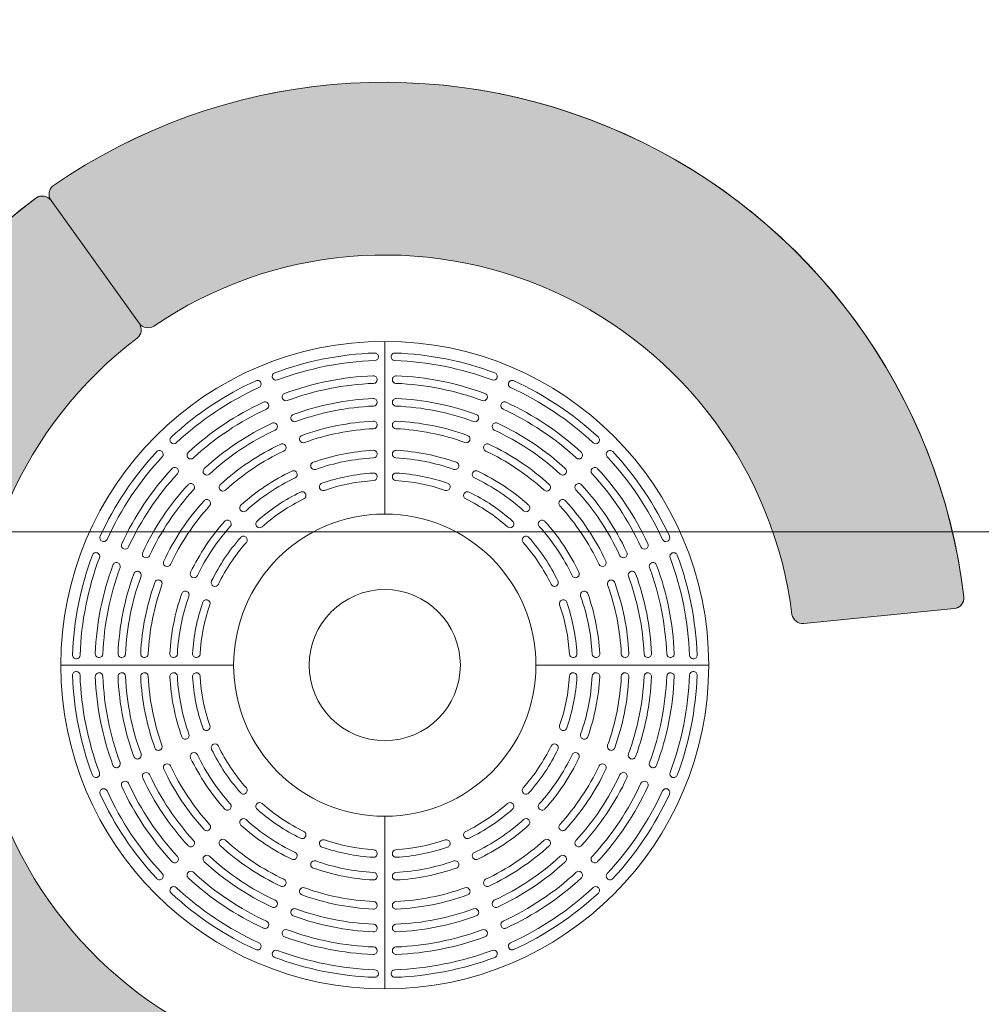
# Model space of a CAD drawing. Header units: millimetres. Extents: x 747415 to 1601423, y -236173 to 551995.
# Tile 186 of 256: x 1083441 to 1085661, y 29366 to 31641. Entities that reach past the tile are written whole.
import ezdxf
from ezdxf.lldxf.tags import DXFTag

# ---------------------------------------------------------------- set-up
doc = ezdxf.new("R2010")
doc.units = ezdxf.units.MM
doc.header["$LTSCALE"] = 100
doc.header["$MEASUREMENT"] = 0
for name, color, linetype, lineweight in [('T--L9042_BOMEN', 84, 'CONTINUOUS', 0), ('T--L9064_ICT', 170, 'ICT_LEIDING', 0), ('T--L9071_TERREINMEUBILAIR_Bank', 250, 'CONTINUOUS', 0)]:
    doc.layers.add(name, color=color, linetype=linetype, lineweight=lineweight)
doc.layers.add('T--L9064_Glasvezel', color=54, linetype='CONTINUOUS')
doc.styles.get("Standard").update_dxf_attribs({"font": 'arial.ttf'})
doc.styles.add('vddonk Arial', font='arial.ttf')
tags = doc.linetypes.add('ICT_LEIDING', pattern='A,12.7,-5.08,["ICT",Standard,S=2.54,R=0,X=-2.54,Y=-1.27],-7.62', length=25.4).pattern_tags.tags
tags[6] = DXFTag(74, 10)
doc.dimstyles.new('Gebr vd Donk', dxfattribs={"dimtxt": 1.5, "dimasz": 1.5, "dimexe": 0, "dimexo": 0, "dimgap": 0.3, "dimtad": 1, "dimdec": 1, "dimzin": 0, "dimdsep": 46, "dimtxsty": 'vddonk Arial', "dimcen": 0.1, "dimclrd": 6, "dimclre": 6, "dimclrt": 6, "dimadec": 0, "dimazin": 0, "dimtfac": 1, "dimtdec": 1, "dimtmove": 0, "dimatfit": 0, "dimfxl": 1, "dimtolj": 1, "dimtzin": 0, "dimlwd": 18, "dimlwe": 18, "dimarcsym": 0})

# ---------------------------------------------------------------- blocks, each defined once
blk = doc.blocks.new('Loop Arc paars')
at = {"layer": 'T--L9071_TERREINMEUBILAIR_Bank'}
h = blk.add_hatch(color=9, dxfattribs=at)
h.dxf.hatch_style = 1
edge = h.paths.add_edge_path()
edge.add_ellipse((-0.04218743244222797, 0.1717185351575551), major_axis=(-0.02499998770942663, 0), ratio=1, start_angle=185.6750628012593, end_angle=277.837288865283)
edge.add_ellipse((0.113691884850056, -1.144084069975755), major_axis=(-1.349999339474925, 0), ratio=1, start_angle=-83.22380478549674, end_angle=34.61396915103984)
edge.add_ellipse((-0.9770463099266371, -1.896363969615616), major_axis=(-0.02499998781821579, 0), ratio=1, start_angle=35.67506280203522, end_angle=125.6750628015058)
edge.add_line((-0.9624666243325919, -1.916672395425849), (-0.678069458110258, -1.712499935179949))
edge.add_ellipse((-0.6926491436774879, -1.692191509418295), major_axis=(-0.02499998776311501, 0), ratio=1, start_angle=125.6750628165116, end_angle=212.7364702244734)
edge.add_ellipse((0.1136918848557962, -1.144084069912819), major_axis=(-0.9499995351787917, 0), ratio=1, start_angle=-82.89430239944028, end_angle=34.24442792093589, ccw=False)
edge.add_ellipse((-0.007567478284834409, -0.176662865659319), major_axis=(-0.024999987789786, 0), ratio=1, start_angle=98.61365533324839, end_angle=185.6750627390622)
edge.add_line((0.01730997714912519, -0.1741907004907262), (-0.01730997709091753, 0.174190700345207))
at = {"layer": 'T--L9071_TERREINMEUBILAIR_Bank', "extrusion": (0, 0, -1)}
blk.add_lwpolyline([(0.01730997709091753, 0.174190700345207, -0.4253104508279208), (0.04559643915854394, 0.1964850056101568, -0.5648387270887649), (0.9973547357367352, -1.910943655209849, -0.4142135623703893), (0.9624666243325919, -1.916672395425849), (0.678069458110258, -1.712499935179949, -0.3992701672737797), (0.6716199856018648, -1.678672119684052, 0.5608223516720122), (0.0038232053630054, -0.2013808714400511, -0.3992701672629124), (-0.01730997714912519, -0.1741907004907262)], format="xyb", close=True, dxfattribs=at)
blk = doc.blocks.new('Loop Arc geel')
at = {"layer": 'T--L9071_TERREINMEUBILAIR_Bank'}
h = blk.add_hatch(color=9, dxfattribs=at)
h.dxf.hatch_style = 1
edge = h.paths.add_edge_path()
edge.add_line((0.1595085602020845, -0.0721044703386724), (-0.1595085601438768, 0.07210447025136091))
edge.add_ellipse((-0.1698063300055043, 0.04932387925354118), major_axis=(-0.02499998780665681, 0), ratio=1, start_angle=245.675062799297, end_angle=332.7364702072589)
edge.add_ellipse((-1.047651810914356, 0.4735819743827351), major_axis=(-0.9499995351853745, 0), ratio=1, start_angle=37.10569759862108, end_angle=154.2444279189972, ccw=False)
edge.add_ellipse((-1.824833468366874, -0.1151423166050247), major_axis=(-0.02499998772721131, 0), ratio=1, start_angle=218.6136553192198, end_angle=305.6750627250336)
edge.add_line((-1.839413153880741, -0.09483389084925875), (-2.123810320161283, -0.2990063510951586))
edge.add_ellipse((-2.10923063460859, -0.3193147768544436), major_axis=(-0.024999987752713, 0), ratio=1, start_angle=-54.32493720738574, end_angle=37.83728885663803)
edge.add_ellipse((-1.047651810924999, 0.4735819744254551), major_axis=(-1.34999933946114, 0), ratio=1, start_angle=36.77619521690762, end_angle=154.6139691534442)
edge.add_ellipse((0.1492107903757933, -0.09488506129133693), major_axis=(-0.02499998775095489, 0), ratio=1, start_angle=155.6750628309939, end_angle=245.6750628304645)
at = {"layer": 'T--L9071_TERREINMEUBILAIR_Bank', "extrusion": (0, 0, -1)}
blk.add_lwpolyline([(-0.1595085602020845, -0.0721044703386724), (0.1595085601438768, 0.07210447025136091, -0.3992701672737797), (0.1920290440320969, 0.06077596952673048, 0.5608223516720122), (1.805299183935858, -0.0995406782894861, -0.3992701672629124), (1.839413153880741, -0.09483389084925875), (2.123810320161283, -0.2990063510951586, -0.4253104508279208), (2.128974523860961, -0.3346502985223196, -0.5648387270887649), (-0.171991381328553, -0.1051828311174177, -0.4142135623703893)], format="xyb", close=True, dxfattribs=at)
blk = doc.blocks.new('boom nieuw')
at = {"layer": 'T--L9042_BOMEN'}
for centre, radius in [((-2.842170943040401e-14, 8.575259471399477e-07), 0.4287631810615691), ((0, 0), 0.025)]:
    blk.add_circle(centre, radius, dxfattribs=at)
blk = doc.blocks.new('Boomrooster diameter700-1500')
at = {"layer": 'T--L9071_TERREINMEUBILAIR_Bank', "lineweight": 0, "flags": 128}
for points in [[(0, 0.3500000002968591), (0, 0.7500000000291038)], [(-0.75, -2.91038304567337e-11), (-0.3500000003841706, -8.731149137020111e-11)], [(0.3500000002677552, -2.91038304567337e-11), (0.7499999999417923, -8.731149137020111e-11)], [(-5.820766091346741e-11, -0.7499999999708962), (-5.820766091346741e-11, -0.3500000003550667)]]:
    blk.add_lwpolyline(points, dxfattribs=at)
for points in [[(-0.2486991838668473, 0.6606239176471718, -0.08034076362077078), (-0.02304174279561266, 0.7055099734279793, 0.4037046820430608), (-0.01459803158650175, 0.7142633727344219), (-0.01459803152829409, 0.7142452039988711, 0.4248013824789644), (-0.02367248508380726, 0.7229986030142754, 0.08034031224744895), (-0.254809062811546, 0.6770226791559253, 0.4248013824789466), (-0.2598429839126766, 0.6654629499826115), (-0.259849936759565, 0.6654797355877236, 0.403704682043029)], [(0.02304174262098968, 0.7055099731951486, -0.08034076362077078), (0.2486991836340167, 0.6606239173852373, 0.4037046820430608), (0.2598499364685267, 0.6654797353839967), (0.2598429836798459, 0.665462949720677, 0.4248013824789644), (0.2548090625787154, 0.6770226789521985, 0.08034031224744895), (0.02367248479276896, 0.722998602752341, 0.4248013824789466), (0.01459803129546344, 0.7142452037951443), (0.01459803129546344, 0.7142633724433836, 0.403704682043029)], [(-0.01750000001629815, 0.6614112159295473, 0.4258841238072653), (-0.02660655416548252, 0.6701633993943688, 0.07849501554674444), (-0.2318791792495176, 0.6293321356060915, 0.4258841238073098), (-0.2369432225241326, 0.617761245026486), (-0.2369501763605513, 0.617778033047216, 0.4026388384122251), (-0.2258295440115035, 0.61291105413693, -0.07849556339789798), (-0.02591161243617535, 0.6526772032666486, 0.4026388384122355), (-0.01750000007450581, 0.6614293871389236)], [(0.2369432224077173, 0.6177612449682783, 0.4258841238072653), (0.2318791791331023, 0.6293321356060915, 0.07849501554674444), (0.02660655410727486, 0.6701633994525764, 0.4258841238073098), (0.01750000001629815, 0.6614112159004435), (0.01749999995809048, 0.661429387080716, 0.4026388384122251), (0.02591161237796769, 0.6526772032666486, -0.07849556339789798), (0.2258295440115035, 0.6129110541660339, 0.4026388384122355), (0.2369501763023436, 0.6177780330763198)], [(-0.4825779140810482, 0.5151638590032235, -0.08034076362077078), (-0.2912747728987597, 0.6429885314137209, 0.4037046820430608), (-0.2868235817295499, 0.654306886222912), (-0.2868166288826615, 0.6542901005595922, 0.4248013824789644), (-0.298550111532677, 0.6589045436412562, 0.08034031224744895), (-0.4944982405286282, 0.5279761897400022, 0.4248013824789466), (-0.4947252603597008, 0.5153699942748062), (-0.4947381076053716, 0.5153828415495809, 0.403704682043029)], [(0.2912747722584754, 0.6429885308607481, -0.08034076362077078), (0.4825779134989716, 0.515163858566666, 0.4037046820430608), (0.4947381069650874, 0.5153828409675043), (0.4947252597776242, 0.5153699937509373, 0.4248013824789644), (0.4944982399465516, 0.5279761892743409, 0.08034031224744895), (0.2985501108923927, 0.6589045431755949, 0.4248013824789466), (0.2868166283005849, 0.6542900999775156), (0.2868235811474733, 0.654306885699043, 0.403704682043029)], [(-0.205749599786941, 0.564355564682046, -0.07677517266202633), (-0.02588168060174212, 0.6001335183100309, 0.4016455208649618), (-0.01750000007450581, 0.6088844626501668), (-0.01750000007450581, 0.6088662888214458, 0.4268946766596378), (-0.02663648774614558, 0.6176172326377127, 0.07677452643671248), (-0.2117429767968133, 0.5807972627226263, 0.4268946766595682), (-0.2168351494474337, 0.569216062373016), (-0.2168421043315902, 0.5692328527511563, 0.4016455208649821)], [(0.02588168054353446, 0.6001335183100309, -0.07677517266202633), (0.2057495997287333, 0.5643555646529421, 0.4016455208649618), (0.2168421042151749, 0.569232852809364), (0.2168351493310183, 0.5692160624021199, 0.4268946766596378), (0.2117429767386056, 0.5807972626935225, 0.07677452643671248), (0.02663648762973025, 0.6176172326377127, 0.4268946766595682), (0.01749999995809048, 0.6088662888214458), (0.01750000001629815, 0.6088844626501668, 0.4016455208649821)], [(-0.2692790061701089, 0.6043673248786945, 0.4258841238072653), (-0.2810416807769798, 0.6089683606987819, 0.07849501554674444), (-0.4550634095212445, 0.4926907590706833, 0.4258841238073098), (-0.4553139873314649, 0.4800627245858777), (-0.4553268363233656, 0.4800755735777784, 0.4026388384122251), (-0.4431901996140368, 0.4798347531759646, -0.07849556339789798), (-0.2737079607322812, 0.593079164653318, 0.4026388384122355), (-0.2692859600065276, 0.6043841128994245)], [(0.4553139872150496, 0.4800627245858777, 0.4258841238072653), (0.4550634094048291, 0.4926907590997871, 0.07849501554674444), (0.2810416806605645, 0.6089683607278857, 0.4258841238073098), (0.2692790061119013, 0.6043673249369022), (0.2692859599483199, 0.6043841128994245, 0.4026388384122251), (0.2737079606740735, 0.593079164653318, -0.07849556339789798), (0.4431901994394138, 0.4798347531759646, 0.4026388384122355), (0.4553268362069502, 0.4800755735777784)], [(-0.4060573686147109, 0.4426595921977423, -0.07677517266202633), (-0.2535727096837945, 0.544546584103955, 0.4016455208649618), (-0.2491778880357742, 0.5558389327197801), (-0.2491709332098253, 0.5558221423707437, 0.4268946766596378), (-0.260960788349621, 0.5604105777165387, 0.07677452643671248), (-0.4178864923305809, 0.4555561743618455, 0.4268946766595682), (-0.4181591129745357, 0.4429078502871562), (-0.4181719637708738, 0.4429207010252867, 0.4016455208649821)], [(-0.1856717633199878, 0.5157904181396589, -0.07473069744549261), (-0.02584610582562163, 0.5475817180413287, 0.4004656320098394), (-0.01750000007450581, 0.5563310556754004), (-0.01750000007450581, 0.5563128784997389, 0.4280969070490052), (-0.02667206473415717, 0.5650622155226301, 0.07472992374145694), (-0.1915981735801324, 0.5322563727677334, 0.4280969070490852), (-0.1967238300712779, 0.520663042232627), (-0.1967307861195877, 0.5206798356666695, 0.4004656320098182)], [(0.02584610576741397, 0.5475817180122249, -0.07473069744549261), (0.1856717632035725, 0.515790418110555, 0.4004656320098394), (0.1967307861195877, 0.5206798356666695), (0.1967238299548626, 0.5206630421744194, 0.4280969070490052), (0.1915981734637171, 0.5322563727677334, 0.07472992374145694), (0.02667206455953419, 0.5650622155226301, 0.4280969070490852), (0.01749999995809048, 0.5563128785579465), (0.01750000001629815, 0.5563310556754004, 0.4004656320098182)], [(0.2535727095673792, 0.5445465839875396, -0.07677517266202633), (0.4060573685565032, 0.4426595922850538, 0.4016455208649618), (0.4181719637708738, 0.4429207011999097), (0.418159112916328, 0.4429078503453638, 0.4268946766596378), (0.4178864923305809, 0.4555561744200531, 0.07677452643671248), (0.2609607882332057, 0.560410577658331, 0.4268946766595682), (0.2491709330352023, 0.5558221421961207), (0.2491778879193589, 0.5558389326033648, 0.4016455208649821)], [(-0.3689227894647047, 0.4054747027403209, -0.07473069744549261), (-0.2334291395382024, 0.4960086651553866, 0.4004656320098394), (-0.2290665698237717, 0.507285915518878), (-0.2290596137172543, 0.5072691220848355, 0.4280969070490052), (-0.2408817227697, 0.5118424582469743, 0.07472992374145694), (-0.3806993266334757, 0.4184193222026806, 0.4280969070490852), (-0.3809982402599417, 0.4057469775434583), (-0.3810110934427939, 0.4057598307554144, 0.4004656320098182)], [(0.2334291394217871, 0.4960086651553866, -0.07473069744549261), (0.368922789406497, 0.4054747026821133, 0.4004656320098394), (0.3810110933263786, 0.4057598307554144), (0.380998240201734, 0.4057469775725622, 0.4280969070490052), (0.3806993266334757, 0.418419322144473, 0.07472992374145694), (0.2408817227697, 0.5118424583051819, 0.4280969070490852), (0.2290596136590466, 0.5072691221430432), (0.2290665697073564, 0.5072859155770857, 0.4004656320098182)], [(-0.6429885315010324, 0.2912747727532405, -0.08034076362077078), (-0.5151638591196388, 0.4825779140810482, 0.4037046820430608), (-0.5153828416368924, 0.4947381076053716), (-0.5153699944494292, 0.4947252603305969, 0.4248013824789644), (-0.5279761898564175, 0.4944982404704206, 0.08034031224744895), (-0.658904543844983, 0.2985501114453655, 0.4248013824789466), (-0.6542901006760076, 0.28681662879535), (-0.6543068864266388, 0.2868235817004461, 0.403704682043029)], [(-0.1599094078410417, 0.4534460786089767, -0.07146497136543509), (-0.02578927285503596, 0.4801242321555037, 0.398582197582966), (-0.01750000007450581, 0.4888707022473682), (-0.01750000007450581, 0.4888525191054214, 0.4300202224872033), (-0.02672890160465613, 0.4975989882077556, 0.07146397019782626), (-0.16572860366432, 0.4699502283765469, 0.4300202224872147), (-0.1709078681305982, 0.4583377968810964), (-0.1709148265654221, 0.4583545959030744, 0.3985821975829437)], [(0.02578927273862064, 0.4801242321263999, -0.07146497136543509), (0.159909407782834, 0.4534460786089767, 0.398582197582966), (0.1709148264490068, 0.4583545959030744), (0.1709078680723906, 0.4583377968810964, 0.4300202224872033), (0.1657286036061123, 0.4699502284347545, 0.07146397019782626), (0.02672890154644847, 0.4975989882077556, 0.4300202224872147), (0.01749999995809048, 0.4888525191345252), (0.01749999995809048, 0.4888707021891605, 0.3985821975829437)], [(0.5151638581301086, 0.4825779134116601, -0.08034076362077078), (0.6429885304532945, 0.2912747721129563, 0.4037046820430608), (0.6543068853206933, 0.2868235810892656), (0.6542900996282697, 0.286816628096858, 0.4248013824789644), (0.6589045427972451, 0.2985501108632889, 0.08034031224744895), (0.5279761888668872, 0.4944982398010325, 0.4248013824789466), (0.515369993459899, 0.494725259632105), (0.5153828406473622, 0.4947381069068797, 0.403704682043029)], [(-0.4800627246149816, 0.4553139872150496, 0.4258841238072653), (-0.4926907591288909, 0.4550634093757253, 0.07849501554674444), (-0.6089683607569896, 0.2810416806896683, 0.4258841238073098), (-0.604367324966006, 0.2692790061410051), (-0.604384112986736, 0.2692859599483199, 0.4026388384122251), (-0.5930791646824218, 0.2737079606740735, -0.07849556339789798), (-0.4798347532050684, 0.4431901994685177, 0.4026388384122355), (-0.4800755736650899, 0.4553268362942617)], [(0.6043673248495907, 0.2692790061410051, 0.4258841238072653), (0.6089683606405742, 0.2810416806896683, 0.07849501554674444), (0.4926907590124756, 0.4550634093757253, 0.4258841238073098), (0.4800627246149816, 0.4553139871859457), (0.4800755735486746, 0.4553268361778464, 0.4026388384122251), (0.4798347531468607, 0.4431901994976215, -0.07849556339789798), (0.5930791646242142, 0.2737079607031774, 0.4026388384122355), (0.6043841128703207, 0.2692859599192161)], [(-0.3212633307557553, 0.3577348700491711, -0.07146497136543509), (-0.2075617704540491, 0.4337078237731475, 0.398582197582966), (-0.2032506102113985, 0.4449606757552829), (-0.2032436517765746, 0.4449438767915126, 0.4300202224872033), (-0.215117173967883, 0.4494928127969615, 0.07146397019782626), (-0.3329554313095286, 0.3707558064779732, 0.4300202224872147), (-0.3332965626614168, 0.3580452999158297), (-0.3333094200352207, 0.3580581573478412, 0.3985821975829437)], [(-0.1398394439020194, 0.4048454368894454, -0.0682226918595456), (-0.02573284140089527, 0.4275426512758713, 0.3967138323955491), (-0.01750000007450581, 0.4362859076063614), (-0.01750000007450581, 0.4362677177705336, 0.4319332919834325), (-0.02678533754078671, 0.4450109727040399, 0.06822143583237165), (-0.1455519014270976, 0.4213868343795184, 0.4319332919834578), (-0.1507845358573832, 0.4097557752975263), (-0.1507914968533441, 0.4097725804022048, 0.3967138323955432)], [(0.02573284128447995, 0.427542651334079, -0.0682226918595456), (0.1398394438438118, 0.4048454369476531, 0.3967138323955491), (0.1507914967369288, 0.4097725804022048), (0.1507845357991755, 0.4097557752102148, 0.4319332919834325), (0.14555190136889, 0.4213868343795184, 0.06822143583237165), (0.02678533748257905, 0.4450109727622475, 0.4319332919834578), (0.01749999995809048, 0.4362677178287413), (0.01749999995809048, 0.4362859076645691, 0.3967138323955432)], [(0.2075617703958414, 0.4337078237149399, -0.07146497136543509), (0.32126333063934, 0.3577348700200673, 0.398582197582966), (0.3333094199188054, 0.3580581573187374), (0.3332965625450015, 0.3580452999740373, 0.4300202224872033), (0.332955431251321, 0.3707558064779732, 0.07146397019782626), (0.2151171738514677, 0.4494928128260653, 0.4300202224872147), (0.2032436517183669, 0.4449438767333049), (0.2032506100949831, 0.4449606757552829, 0.3985821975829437)], [(-0.5445465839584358, 0.2535727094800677, -0.07677517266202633), (-0.4426595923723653, 0.406057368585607, 0.4016455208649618), (-0.4429207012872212, 0.4181719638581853), (-0.442907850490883, 0.4181591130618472, 0.4268946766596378), (-0.4555561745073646, 0.4178864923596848, 0.07677452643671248), (-0.5604105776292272, 0.2609607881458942, 0.4268946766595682), (-0.5558221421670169, 0.2491709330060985), (-0.555838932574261, 0.2491778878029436, 0.4016455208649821)], [(0.44265959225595, 0.406057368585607, -0.07677517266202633), (0.5445465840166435, 0.253572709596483, 0.4016455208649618), (0.5558389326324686, 0.2491778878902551), (0.5558221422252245, 0.2491709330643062, 0.4268946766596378), (0.5604105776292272, 0.2609607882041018, 0.07677452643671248), (0.4555561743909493, 0.4178864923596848, 0.4268946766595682), (0.4429078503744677, 0.4181591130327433), (0.4429207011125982, 0.4181719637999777, 0.4016455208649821)], [(-0.2841224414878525, 0.320514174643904, -0.0682226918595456), (-0.187387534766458, 0.3851503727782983, 0.3967138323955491), (-0.1831272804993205, 0.3963786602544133), (-0.1831203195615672, 0.3963618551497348, 0.4319332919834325), (-0.195044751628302, 0.4008862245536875, 0.06822143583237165), (-0.2957301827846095, 0.3336103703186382, 0.4319332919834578), (-0.2961134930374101, 0.3208622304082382), (-0.2961263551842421, 0.3208750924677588, 0.3967138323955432)], [(0.1873875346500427, 0.385150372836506, -0.0682226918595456), (0.2841224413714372, 0.3205141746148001, 0.3967138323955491), (0.2961263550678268, 0.3208750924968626), (0.2961134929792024, 0.3208622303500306, 0.4319332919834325), (0.2957301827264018, 0.3336103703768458, 0.06822143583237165), (0.1950447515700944, 0.4008862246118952, 0.4319332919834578), (0.1831203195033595, 0.3963618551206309), (0.1831272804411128, 0.3963786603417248, 0.3967138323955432)], [(-0.496008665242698, 0.2334291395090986, -0.07473069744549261), (-0.4054747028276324, 0.3689227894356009, 0.4004656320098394), (-0.4057598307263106, 0.3810110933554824), (-0.405746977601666, 0.3809982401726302, 0.4280969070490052), (-0.4184193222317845, 0.3806993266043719, 0.07472992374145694), (-0.5118424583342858, 0.2408817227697, 0.4280969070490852), (-0.5072691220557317, 0.2290596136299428), (-0.5072859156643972, 0.2290665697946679, 0.4004656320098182)], [(0.4054747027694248, 0.3689227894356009, -0.07473069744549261), (0.4960086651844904, 0.2334291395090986, 0.4004656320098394), (0.5072859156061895, 0.2290665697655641), (0.5072691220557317, 0.2290596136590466, 0.4280969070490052), (0.5118424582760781, 0.2408817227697, 0.07472992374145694), (0.4184193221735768, 0.3806993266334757, 0.4280969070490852), (0.4057469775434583, 0.380998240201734), (0.4057598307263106, 0.3810110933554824, 0.4004656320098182)], [(-0.4337078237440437, 0.2075617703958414, -0.07146497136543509), (-0.3577348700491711, 0.3212633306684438, 0.398582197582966), (-0.358058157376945, 0.3333094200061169), (-0.3580453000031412, 0.3332965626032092, 0.4300202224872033), (-0.3707558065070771, 0.3329554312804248, 0.07146397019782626), (-0.4494928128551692, 0.2151171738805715, 0.4300202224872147), (-0.4449438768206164, 0.2032436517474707), (-0.4449606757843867, 0.203250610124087, 0.3985821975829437)], [(0.3577348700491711, 0.3212633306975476, -0.07146497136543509), (0.433707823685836, 0.2075617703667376, 0.398582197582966), (0.444960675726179, 0.203250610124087), (0.4449438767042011, 0.2032436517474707, 0.4300202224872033), (0.4494928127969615, 0.2151171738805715, 0.07146397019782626), (0.3707558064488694, 0.3329554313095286, 0.4300202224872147), (0.3580452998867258, 0.3332965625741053), (0.3580581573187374, 0.3333094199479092, 0.3985821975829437)], [(-0.3851503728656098, 0.1873875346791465, -0.0682226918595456), (-0.320514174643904, 0.284122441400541, 0.3967138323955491), (-0.3208750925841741, 0.2961263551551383), (-0.3208622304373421, 0.2961134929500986, 0.4319332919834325), (-0.3336103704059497, 0.2957301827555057, 0.06822143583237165), (-0.400886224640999, 0.1950447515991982, 0.4319332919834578), (-0.3963618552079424, 0.1831203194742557), (-0.3963786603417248, 0.1831272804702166, 0.3967138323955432)], [(0.320514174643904, 0.2841224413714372, -0.0682226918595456), (0.3851503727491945, 0.1873875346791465, 0.3967138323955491), (0.3963786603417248, 0.1831272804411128), (0.3963618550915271, 0.1831203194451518, 0.4319332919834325), (0.4008862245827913, 0.1950447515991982, 0.06822143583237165), (0.3336103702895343, 0.2957301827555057, 0.4319332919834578), (0.3208622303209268, 0.2961134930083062), (0.3208750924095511, 0.2961263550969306, 0.3967138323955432)], [(-0.7055099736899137, 0.02304174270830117, -0.08034076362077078), (-0.6606239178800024, 0.2486991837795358, 0.4037046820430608), (-0.6654797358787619, 0.2598499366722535), (-0.6654629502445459, 0.2598429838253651, 0.4248013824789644), (-0.6770226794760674, 0.2548090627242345, 0.08034031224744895), (-0.7229986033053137, 0.02367248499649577, 0.4248013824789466), (-0.7142452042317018, 0.0145980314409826), (-0.7142633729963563, 0.01459803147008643, 0.403704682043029)], [(0.6606239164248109, 0.248699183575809, -0.08034076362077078), (0.7055099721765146, 0.0230417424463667, 0.4037046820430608), (0.7142633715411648, 0.01459803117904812), (0.7142452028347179, 0.01459803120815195, 0.4248013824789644), (0.7229986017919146, 0.02367248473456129, 0.08034031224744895), (0.6770226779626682, 0.2548090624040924, 0.4248013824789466), (0.6654629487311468, 0.2598429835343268), (0.6654797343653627, 0.2598499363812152, 0.403704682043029)], [(-0.6177612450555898, 0.2369432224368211, 0.4258841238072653), (-0.6293321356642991, 0.2318791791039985, 0.07849501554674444), (-0.6701633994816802, 0.02660655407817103, 0.4258841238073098), (-0.6614112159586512, 0.01750000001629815), (-0.6614293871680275, 0.01749999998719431, 0.4026388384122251), (-0.6526772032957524, 0.02591161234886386, -0.07849556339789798), (-0.6129110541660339, 0.2258295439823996, 0.4026388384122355), (-0.6177780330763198, 0.2369501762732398)], [(0.6614112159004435, 0.01749999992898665, 0.4258841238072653), (0.6701633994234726, 0.02660655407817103, 0.07849501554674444), (0.6293321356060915, 0.2318791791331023, 0.4258841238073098), (0.6177612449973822, 0.2369432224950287), (0.6177780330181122, 0.2369501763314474, 0.4026388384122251), (0.6129110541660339, 0.2258295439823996, -0.07849556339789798), (0.6526772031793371, 0.02591161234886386, 0.4026388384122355), (0.6614293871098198, 0.01749999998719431)], [(-0.6001335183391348, 0.02588168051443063, -0.07677517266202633), (-0.5643555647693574, 0.2057495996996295, 0.4016455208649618), (-0.5692328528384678, 0.2168421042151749), (-0.569216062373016, 0.2168351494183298, 0.4268946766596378), (-0.5807972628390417, 0.211742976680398, 0.07677452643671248), (-0.6176172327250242, 0.02663648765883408, 0.4268946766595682), (-0.6088662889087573, 0.01749999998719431), (-0.6088844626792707, 0.01749999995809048, 0.4016455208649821)], [(0.5643555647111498, 0.2057495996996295, -0.07677517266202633), (0.6001335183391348, 0.02588168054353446, 0.4016455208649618), (0.608884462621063, 0.01749999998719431), (0.608866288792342, 0.01749999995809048, 0.4268946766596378), (0.6176172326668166, 0.02663648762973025, 0.07677452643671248), (0.5807972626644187, 0.2117429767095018, 0.4268946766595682), (0.5692160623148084, 0.2168351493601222), (0.5692328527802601, 0.2168421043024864, 0.4016455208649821)], [(-0.5475817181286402, 0.02584610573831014, -0.07473069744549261), (-0.5157904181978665, 0.1856717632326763, 0.4004656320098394), (-0.520679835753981, 0.1967307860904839), (-0.5206630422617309, 0.1967238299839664, 0.4280969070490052), (-0.5322563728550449, 0.1915981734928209, 0.07472992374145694), (-0.565062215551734, 0.02667206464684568, 0.4280969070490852), (-0.5563128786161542, 0.01749999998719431), (-0.5563310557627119, 0.01749999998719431, 0.4004656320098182)], [(0.5157904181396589, 0.1856717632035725, -0.07473069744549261), (0.5475817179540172, 0.02584610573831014, 0.4004656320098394), (0.5563310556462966, 0.01750000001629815), (0.5563128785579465, 0.01750000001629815, 0.4280969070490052), (0.5650622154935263, 0.02667206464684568, 0.07472992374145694), (0.5322563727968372, 0.1915981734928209, 0.4280969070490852), (0.5206630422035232, 0.1967238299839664), (0.5206798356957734, 0.1967307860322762, 0.4004656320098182)], [(-0.4801242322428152, 0.02578927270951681, -0.07146497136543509), (-0.4534460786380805, 0.1599094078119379, 0.398582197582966), (-0.4583545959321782, 0.1709148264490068), (-0.4583377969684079, 0.1709078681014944, 0.4300202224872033), (-0.4699502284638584, 0.1657286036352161, 0.07146397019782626), (-0.4975989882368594, 0.02672890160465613, 0.4300202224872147), (-0.4888525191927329, 0.01749999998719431), (-0.488870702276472, 0.01749999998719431, 0.3985821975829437)], [(0.4534460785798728, 0.1599094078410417, -0.07146497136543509), (0.4801242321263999, 0.02578927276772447, 0.398582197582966), (0.4888707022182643, 0.01750000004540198), (0.4888525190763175, 0.01749999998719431, 0.4300202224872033), (0.4975989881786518, 0.02672890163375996, 0.07146397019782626), (0.4699502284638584, 0.1657286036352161, 0.4300202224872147), (0.4583377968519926, 0.1709078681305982), (0.4583545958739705, 0.170914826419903, 0.3985821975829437)], [(-0.4275426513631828, 0.02573284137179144, -0.0682226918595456), (-0.4048454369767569, 0.1398394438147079, 0.3967138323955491), (-0.4097725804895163, 0.1507914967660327), (-0.4097557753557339, 0.1507845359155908, 0.4319332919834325), (-0.4213868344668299, 0.1455519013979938, 0.06822143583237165), (-0.445010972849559, 0.02678533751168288, 0.4319332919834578), (-0.4362677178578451, 0.01749999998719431), (-0.4362859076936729, 0.01750000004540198, 0.3967138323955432)], [(0.4048454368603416, 0.1398394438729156, -0.0682226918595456), (0.4275426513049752, 0.02573284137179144, 0.3967138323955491), (0.4362859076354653, 0.01749999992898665), (0.4362677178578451, 0.01749999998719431, 0.4319332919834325), (0.4450109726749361, 0.02678533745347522, 0.06822143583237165), (0.4213868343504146, 0.1455519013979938, 0.4319332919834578), (0.4097557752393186, 0.1507845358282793), (0.4097725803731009, 0.1507914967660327, 0.3967138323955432)], [(-0.6606239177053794, -0.2486991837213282, -0.08034076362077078), (-0.7055099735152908, -0.02304174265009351, 0.4037046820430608), (-0.7142633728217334, -0.01459803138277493), (-0.7142452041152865, -0.01459803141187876, 0.4248013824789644), (-0.7229986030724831, -0.02367248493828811, 0.08034031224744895), (-0.6770226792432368, -0.2548090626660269, 0.4248013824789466), (-0.6654629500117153, -0.2598429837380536), (-0.6654797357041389, -0.2598499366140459, 0.403704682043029)], [(-0.6614112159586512, -0.01750000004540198, 0.4258841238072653), (-0.6701633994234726, -0.02660655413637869, 0.07849501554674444), (-0.6293321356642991, -0.2318791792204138, 0.4258841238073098), (-0.6177612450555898, -0.2369432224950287), (-0.6177780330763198, -0.2369501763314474, 0.4026388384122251), (-0.6129110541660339, -0.2258295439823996, -0.07849556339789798), (-0.6526772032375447, -0.02591161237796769, 0.4026388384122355), (-0.6614293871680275, -0.01750000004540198)], [(-0.5643555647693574, -0.2057495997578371, -0.07677517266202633), (-0.6001335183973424, -0.02588168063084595, 0.4016455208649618), (-0.6088844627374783, -0.01750000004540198), (-0.6088662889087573, -0.01750000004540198, 0.4268946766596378), (-0.6176172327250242, -0.02663648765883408, 0.07677452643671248), (-0.5807972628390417, -0.2117429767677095, 0.4268946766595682), (-0.5692160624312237, -0.2168351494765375), (-0.5692328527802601, -0.2168421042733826, 0.4016455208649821)], [(-0.5157904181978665, -0.185671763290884, -0.07473069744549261), (-0.5475817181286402, -0.0258461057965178, 0.4004656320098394), (-0.5563310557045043, -0.01750000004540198), (-0.5563128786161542, -0.01750000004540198, 0.4280969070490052), (-0.5650622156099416, -0.02667206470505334, 0.07472992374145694), (-0.5322563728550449, -0.1915981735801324, 0.4280969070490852), (-0.5206630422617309, -0.1967238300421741), (-0.520679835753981, -0.1967307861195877, 0.4004656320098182)], [(-0.4534460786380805, -0.1599094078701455, -0.07146497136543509), (-0.4801242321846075, -0.02578927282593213, 0.398582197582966), (-0.488870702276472, -0.01750000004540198), (-0.4888525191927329, -0.01750000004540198, 0.4300202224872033), (-0.4975989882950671, -0.02672890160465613, 0.07146397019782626), (-0.469950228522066, -0.16572860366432, 0.4300202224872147), (-0.4583377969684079, -0.1709078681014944), (-0.4583545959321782, -0.1709148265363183, 0.3985821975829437)], [(-0.4048454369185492, -0.1398394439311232, -0.0682226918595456), (-0.4275426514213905, -0.02573284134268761, 0.3967138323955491), (-0.4362859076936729, -0.01749999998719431), (-0.4362677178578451, -0.01750000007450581, 0.4319332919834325), (-0.4450109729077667, -0.02678533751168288, 0.06822143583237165), (-0.4213868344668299, -0.1455519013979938, 0.4319332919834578), (-0.4097557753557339, -0.1507845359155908), (-0.4097725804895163, -0.1507914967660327, 0.3967138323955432)], [(0.4275426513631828, -0.02573284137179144, -0.0682226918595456), (0.4048454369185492, -0.1398394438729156, 0.3967138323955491), (0.4097725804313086, -0.1507914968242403), (0.4097557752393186, -0.150784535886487, 0.4319332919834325), (0.4213868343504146, -0.1455519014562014, 0.06822143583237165), (0.4450109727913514, -0.02678533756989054, 0.4319332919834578), (0.4362677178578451, -0.01750000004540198), (0.4362859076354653, -0.01750000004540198, 0.3967138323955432)], [(0.4801242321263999, -0.02578927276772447, -0.07146497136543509), (0.4534460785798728, -0.1599094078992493, 0.398582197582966), (0.4583545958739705, -0.1709148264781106), (0.4583377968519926, -0.1709078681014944, 0.4300202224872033), (0.4699502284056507, -0.1657286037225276, 0.07146397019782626), (0.4975989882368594, -0.02672890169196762, 0.4300202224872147), (0.4888525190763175, -0.01750000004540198), (0.4888707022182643, -0.01749999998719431, 0.3985821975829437)], [(0.5475817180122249, -0.0258461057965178, -0.07473069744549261), (0.5157904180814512, -0.1856717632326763, 0.4004656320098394), (0.5206798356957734, -0.1967307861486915), (0.5206630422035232, -0.1967238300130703, 0.4280969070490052), (0.5322563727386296, -0.1915981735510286, 0.07472992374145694), (0.5650622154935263, -0.02667206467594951, 0.4280969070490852), (0.5563128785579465, -0.01750000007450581), (0.5563310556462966, -0.01750000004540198, 0.4004656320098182)], [(0.6001335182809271, -0.02588168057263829, -0.07677517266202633), (0.5643555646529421, -0.2057495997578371, 0.4016455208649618), (0.5692328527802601, -0.2168421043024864), (0.5692160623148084, -0.2168351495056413, 0.4268946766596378), (0.5807972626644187, -0.2117429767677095, 0.07677452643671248), (0.6176172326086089, -0.02663648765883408, 0.4268946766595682), (0.608866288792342, -0.01750000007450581), (0.608884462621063, -0.01750000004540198, 0.4016455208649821)], [(0.6177612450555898, -0.2369432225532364, 0.4258841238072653), (0.6293321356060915, -0.2318791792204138, 0.07849501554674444), (0.6701633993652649, -0.02660655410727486, 0.4258841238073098), (0.6614112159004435, -0.01750000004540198), (0.6614293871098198, -0.01750000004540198, 0.4026388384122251), (0.6526772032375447, -0.02591161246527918, -0.07849556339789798), (0.6129110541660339, -0.2258295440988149, 0.4026388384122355), (0.6177780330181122, -0.2369501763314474)], [(0.7055099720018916, -0.02304174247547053, -0.08034076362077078), (0.6606239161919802, -0.2486991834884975, 0.4037046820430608), (0.6654797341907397, -0.2598499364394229), (0.6654629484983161, -0.2598429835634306, 0.4248013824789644), (0.6770226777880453, -0.2548090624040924, 0.08034031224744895), (0.7229986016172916, -0.02367248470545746, 0.4248013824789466), (0.7142452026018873, -0.01459803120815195), (0.7142633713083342, -0.01459803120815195, 0.403704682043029)], [(-0.3577348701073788, -0.3212633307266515, -0.07146497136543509), (-0.4337078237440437, -0.2075617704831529, 0.398582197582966), (-0.4449606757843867, -0.203250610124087), (-0.4449438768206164, -0.2032436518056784, 0.4300202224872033), (-0.4494928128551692, -0.2151171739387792, 0.07146397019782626), (-0.3707558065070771, -0.3329554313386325, 0.4300202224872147), (-0.3580453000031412, -0.3332965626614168), (-0.358058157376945, -0.3333094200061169, 0.3985821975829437)], [(-0.320514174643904, -0.284122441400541, -0.0682226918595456), (-0.3851503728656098, -0.1873875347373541, 0.3967138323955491), (-0.3963786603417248, -0.1831272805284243), (-0.3963618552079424, -0.1831203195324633, 0.4319332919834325), (-0.4008862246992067, -0.1950447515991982, 0.06822143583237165), (-0.3336103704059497, -0.2957301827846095, 0.4319332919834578), (-0.3208622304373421, -0.2961134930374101), (-0.3208750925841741, -0.2961263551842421, 0.3967138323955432)], [(0.3851503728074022, -0.1873875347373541, -0.0682226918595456), (0.3205141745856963, -0.2841224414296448, 0.3967138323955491), (0.3208750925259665, -0.2961263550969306), (0.3208622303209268, -0.2961134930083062, 0.4319332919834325), (0.3336103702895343, -0.2957301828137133, 0.06822143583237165), (0.4008862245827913, -0.1950447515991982, 0.4319332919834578), (0.3963618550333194, -0.1831203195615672), (0.3963786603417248, -0.1831272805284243, 0.3967138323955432)], [(0.4337078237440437, -0.2075617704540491, -0.07146497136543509), (0.3577348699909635, -0.3212633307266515, 0.398582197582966), (0.3580581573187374, -0.3333094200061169), (0.3580452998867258, -0.3332965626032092, 0.4300202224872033), (0.3707558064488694, -0.3329554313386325, 0.07146397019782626), (0.4494928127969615, -0.2151171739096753, 0.4300202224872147), (0.4449438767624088, -0.2032436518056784), (0.4449606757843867, -0.203250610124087, 0.3985821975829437)], [(-0.4426595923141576, -0.4060573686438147, -0.07677517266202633), (-0.5445465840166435, -0.2535727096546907, 0.4016455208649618), (-0.5558389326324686, -0.2491778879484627), (-0.5558221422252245, -0.2491709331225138, 0.4268946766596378), (-0.5604105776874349, -0.2609607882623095, 0.07677452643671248), (-0.4555561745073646, -0.4178864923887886, 0.4268946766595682), (-0.4429078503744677, -0.4181591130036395), (-0.4429207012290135, -0.4181719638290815, 0.4016455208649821)], [(-0.4054747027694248, -0.3689227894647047, -0.07473069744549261), (-0.4960086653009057, -0.2334291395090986, 0.4004656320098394), (-0.5072859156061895, -0.2290665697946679), (-0.507269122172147, -0.2290596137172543, 0.4280969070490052), (-0.5118424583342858, -0.2408817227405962, 0.07472992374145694), (-0.4184193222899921, -0.3806993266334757, 0.4280969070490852), (-0.405746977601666, -0.380998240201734), (-0.4057598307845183, -0.3810110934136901, 0.4004656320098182)], [(0.4960086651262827, -0.2334291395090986, -0.07473069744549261), (0.4054747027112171, -0.368922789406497, 0.4004656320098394), (0.4057598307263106, -0.3810110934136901), (0.4057469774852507, -0.3809982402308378, 0.4280969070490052), (0.4184193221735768, -0.3806993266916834, 0.07472992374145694), (0.5118424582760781, -0.2408817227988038, 0.4280969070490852), (0.5072691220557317, -0.2290596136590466), (0.5072859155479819, -0.2290665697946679, 0.4004656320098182)], [(0.5445465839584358, -0.2535727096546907, -0.07677517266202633), (0.44265959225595, -0.406057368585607, 0.4016455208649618), (0.4429207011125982, -0.4181719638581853), (0.44290785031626, -0.4181591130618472, 0.4268946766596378), (0.4555561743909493, -0.4178864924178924, 0.07677452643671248), (0.5604105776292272, -0.2609607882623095, 0.4268946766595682), (0.5558221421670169, -0.2491709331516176), (0.555838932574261, -0.2491778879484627, 0.4016455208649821)], [(-0.6043673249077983, -0.2692790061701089, 0.4258841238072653), (-0.6089683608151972, -0.2810416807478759, 0.07849501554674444), (-0.4926907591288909, -0.4550634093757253, 0.4258841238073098), (-0.4800627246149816, -0.4553139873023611), (-0.4800755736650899, -0.4553268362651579, 0.4026388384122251), (-0.4798347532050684, -0.4431901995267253, -0.07849556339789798), (-0.5930791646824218, -0.2737079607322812, 0.4026388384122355), (-0.604384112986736, -0.2692859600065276)], [(0.4800627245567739, -0.4553139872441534, 0.4258841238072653), (0.4926907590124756, -0.455063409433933, 0.07849501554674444), (0.6089683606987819, -0.2810416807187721, 0.4258841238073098), (0.6043673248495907, -0.2692790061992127), (0.6043841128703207, -0.2692859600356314, 0.4026388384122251), (0.5930791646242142, -0.273707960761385, -0.07849556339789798), (0.4798347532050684, -0.4431901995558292, 0.4026388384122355), (0.4800755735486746, -0.4553268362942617)], [(-0.5151638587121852, -0.4825779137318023, -0.08034076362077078), (-0.6429885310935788, -0.2912747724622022, 0.4037046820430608), (-0.6543068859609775, -0.2868235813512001), (-0.6542901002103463, -0.286816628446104, 0.4248013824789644), (-0.6589045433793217, -0.2985501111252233, 0.08034031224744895), (-0.5279761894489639, -0.4944982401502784, 0.4248013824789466), (-0.5153699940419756, -0.4947252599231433), (-0.5153828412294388, -0.4947381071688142, 0.403704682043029)], [(0.6429885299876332, -0.2912747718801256, -0.08034076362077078), (0.5151638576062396, -0.4825779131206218, 0.4037046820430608), (0.5153828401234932, -0.4947381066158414), (0.51536999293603, -0.4947252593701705, 0.4248013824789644), (0.5279761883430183, -0.4944982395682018, 0.08034031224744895), (0.6589045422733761, -0.2985501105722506, 0.4248013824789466), (0.6542900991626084, -0.2868166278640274), (0.654306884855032, -0.2868235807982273, 0.403704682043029)], [(-0.187387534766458, -0.385150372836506, -0.0682226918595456), (-0.2841224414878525, -0.3205141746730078, 0.3967138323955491), (-0.2961263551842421, -0.3208750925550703), (-0.2961134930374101, -0.3208622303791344, 0.4319332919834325), (-0.2957301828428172, -0.3336103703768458, 0.06822143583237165), (-0.195044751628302, -0.400886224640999, 0.4319332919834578), (-0.1831203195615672, -0.3963618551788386), (-0.1831272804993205, -0.3963786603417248, 0.3967138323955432)], [(0.2841224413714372, -0.3205141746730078, -0.0682226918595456), (0.1873875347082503, -0.385150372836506, 0.3967138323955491), (0.1831272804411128, -0.3963786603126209), (0.1831203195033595, -0.3963618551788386, 0.4319332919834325), (0.1950447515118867, -0.4008862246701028, 0.06822143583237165), (0.2957301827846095, -0.3336103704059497, 0.4319332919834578), (0.2961134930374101, -0.3208622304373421), (0.2961263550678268, -0.3208750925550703, 0.3967138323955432)], [(-0.2075617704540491, -0.4337078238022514, -0.07146497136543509), (-0.3212633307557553, -0.3577348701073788, 0.398582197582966), (-0.3333094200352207, -0.3580581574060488), (-0.3332965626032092, -0.3580452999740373, 0.4300202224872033), (-0.3329554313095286, -0.3707558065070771, 0.07146397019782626), (-0.2151171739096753, -0.4494928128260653, 0.4300202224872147), (-0.2032436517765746, -0.4449438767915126), (-0.2032506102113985, -0.4449606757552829, 0.3985821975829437)], [(0.3212633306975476, -0.3577348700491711, -0.07146497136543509), (0.2075617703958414, -0.4337078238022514, 0.398582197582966), (0.2032506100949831, -0.4449606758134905), (0.2032436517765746, -0.4449438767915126, 0.4300202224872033), (0.2151171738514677, -0.4494928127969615, 0.07146397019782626), (0.332955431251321, -0.3707558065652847, 0.4300202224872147), (0.3332965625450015, -0.3580453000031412), (0.3333094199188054, -0.358058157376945, 0.3985821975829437)], [(-0.2334291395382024, -0.4960086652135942, -0.07473069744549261), (-0.3689227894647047, -0.4054747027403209, 0.4004656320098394), (-0.3810110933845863, -0.4057598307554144), (-0.3809982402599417, -0.405746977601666, 0.4280969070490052), (-0.3806993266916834, -0.4184193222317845, 0.07472992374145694), (-0.2408817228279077, -0.5118424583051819, 0.4280969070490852), (-0.2290596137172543, -0.5072691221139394), (-0.2290665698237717, -0.5072859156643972, 0.4004656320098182)], [(-0.02573284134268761, -0.4275426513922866, -0.0682226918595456), (-0.1398394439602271, -0.4048454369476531, 0.3967138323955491), (-0.1507914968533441, -0.4097725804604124), (-0.1507845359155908, -0.4097557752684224, 0.4319332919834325), (-0.1455519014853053, -0.4213868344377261, 0.06822143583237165), (-0.02678533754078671, -0.4450109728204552, 0.4319332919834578), (-0.01750000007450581, -0.4362677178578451), (-0.01750000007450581, -0.4362859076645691, 0.3967138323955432)], [(0.1398394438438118, -0.4048454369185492, -0.0682226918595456), (0.02573284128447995, -0.4275426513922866, 0.3967138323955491), (0.01749999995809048, -0.4362859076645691), (0.01749999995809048, -0.436267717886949, 0.4319332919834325), (0.02678533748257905, -0.4450109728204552, 0.06822143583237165), (0.1455519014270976, -0.4213868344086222, 0.4319332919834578), (0.1507845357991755, -0.4097557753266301), (0.1507914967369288, -0.4097725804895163, 0.3967138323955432)], [(0.3689227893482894, -0.4054747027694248, -0.07473069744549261), (0.2334291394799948, -0.4960086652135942, 0.4004656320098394), (0.2290665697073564, -0.5072859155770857), (0.2290596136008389, -0.5072691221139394, 0.4280969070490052), (0.2408817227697, -0.5118424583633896, 0.07472992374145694), (0.3806993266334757, -0.4184193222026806, 0.4280969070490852), (0.380998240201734, -0.4057469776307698), (0.3810110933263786, -0.4057598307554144, 0.4004656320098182)], [(-0.2535727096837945, -0.5445465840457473, -0.07677517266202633), (-0.4060573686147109, -0.4426595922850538, 0.4016455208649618), (-0.4181719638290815, -0.4429207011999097), (-0.4181591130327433, -0.4429078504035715, 0.4268946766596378), (-0.4178864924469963, -0.4555561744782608, 0.07677452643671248), (-0.2609607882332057, -0.5604105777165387, 0.4268946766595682), (-0.2491709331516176, -0.5558221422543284), (-0.2491778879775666, -0.5558389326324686, 0.4016455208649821)], [(-0.0257892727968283, -0.4801242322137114, -0.07146497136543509), (-0.1599094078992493, -0.4534460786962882, 0.398582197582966), (-0.1709148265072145, -0.4583545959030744), (-0.1709078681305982, -0.4583377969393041, 0.4300202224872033), (-0.16572860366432, -0.4699502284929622, 0.07146397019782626), (-0.02672890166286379, -0.4975989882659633, 0.4300202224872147), (-0.01750000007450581, -0.4888525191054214), (-0.01750000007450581, -0.4888707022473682, 0.3985821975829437)], [(0.1599094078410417, -0.4534460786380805, -0.07146497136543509), (0.02578927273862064, -0.4801242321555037, 0.398582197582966), (0.01749999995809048, -0.4888707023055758), (0.01749999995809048, -0.4888525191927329, 0.4300202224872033), (0.02672890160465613, -0.4975989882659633, 0.07146397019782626), (0.1657286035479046, -0.4699502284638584, 0.4300202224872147), (0.1709078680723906, -0.4583377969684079), (0.1709148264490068, -0.4583545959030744, 0.3985821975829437)], [(0.4060573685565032, -0.4426595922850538, -0.07677517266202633), (0.2535727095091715, -0.5445465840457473, 0.4016455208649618), (0.2491778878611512, -0.5558389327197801), (0.24917093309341, -0.5558221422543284, 0.4268946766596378), (0.2609607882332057, -0.5604105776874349, 0.07677452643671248), (0.4178864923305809, -0.4555561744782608, 0.4268946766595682), (0.4181591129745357, -0.4429078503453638), (0.4181719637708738, -0.4429207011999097, 0.4016455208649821)], [(-0.4553139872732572, -0.4800627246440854, 0.4258841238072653), (-0.4550634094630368, -0.4926907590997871, 0.07849501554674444), (-0.2810416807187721, -0.6089683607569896, 0.4258841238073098), (-0.2692790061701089, -0.6043673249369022), (-0.2692859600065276, -0.6043841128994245, 0.4026388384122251), (-0.2737079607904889, -0.593079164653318, -0.07849556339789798), (-0.4431901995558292, -0.4798347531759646, 0.4026388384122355), (-0.4553268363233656, -0.4800755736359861)], [(0.2692790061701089, -0.6043673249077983, 0.4258841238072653), (0.2810416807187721, -0.6089683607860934, 0.07849501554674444), (0.4550634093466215, -0.4926907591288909, 0.4258841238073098), (0.4553139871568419, -0.4800627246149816), (0.4553268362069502, -0.4800755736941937, 0.4026388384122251), (0.4431901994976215, -0.4798347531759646, -0.07849556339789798), (0.2737079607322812, -0.5930791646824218, 0.4026388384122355), (0.2692859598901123, -0.6043841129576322)], [(-0.2912747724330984, -0.6429885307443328, -0.08034076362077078), (-0.4825779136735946, -0.5151638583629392, 0.4037046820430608), (-0.494738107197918, -0.5153828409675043), (-0.4947252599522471, -0.5153699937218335, 0.4248013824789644), (-0.4944982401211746, -0.5279761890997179, 0.08034031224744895), (-0.2985501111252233, -0.6589045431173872, 0.4248013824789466), (-0.2868166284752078, -0.6542900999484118), (-0.2868235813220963, -0.6543068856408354, 0.403704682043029)], [(-0.02584610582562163, -0.5475817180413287, -0.07473069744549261), (-0.1856717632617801, -0.5157904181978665, 0.4004656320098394), (-0.1967307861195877, -0.5206798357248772), (-0.1967238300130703, -0.5206630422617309, 0.4280969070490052), (-0.1915981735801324, -0.5322563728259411, 0.07472992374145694), (-0.02667206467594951, -0.5650622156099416, 0.4280969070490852), (-0.01750000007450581, -0.5563128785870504), (-0.01750000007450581, -0.5563310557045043, 0.4004656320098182)], [(0.1856717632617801, -0.5157904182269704, -0.07473069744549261), (0.02584610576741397, -0.5475817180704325, 0.4004656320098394), (0.01749999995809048, -0.5563310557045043), (0.01749999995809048, -0.5563128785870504, 0.4280969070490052), (0.02667206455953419, -0.5650622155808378, 0.07472992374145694), (0.1915981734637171, -0.5322563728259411, 0.4280969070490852), (0.1967238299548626, -0.520663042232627), (0.1967307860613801, -0.520679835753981, 0.4004656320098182)], [(0.482577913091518, -0.5151638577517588, -0.08034076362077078), (0.2912747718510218, -0.6429885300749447, 0.4037046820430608), (0.286823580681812, -0.6543068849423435), (0.2868166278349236, -0.654290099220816, 0.4248013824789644), (0.2985501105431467, -0.6589045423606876, 0.08034031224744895), (0.4944982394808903, -0.5279761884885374, 0.4248013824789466), (0.4947252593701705, -0.5153699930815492), (0.4947381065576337, -0.5153828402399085, 0.403704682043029)], [(-0.02588168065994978, -0.6001335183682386, -0.07677517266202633), (-0.2057495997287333, -0.564355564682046, 0.4016455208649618), (-0.2168421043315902, -0.569232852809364), (-0.2168351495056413, -0.569216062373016, 0.4268946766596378), (-0.2117429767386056, -0.5807972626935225, 0.07677452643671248), (-0.02663648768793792, -0.6176172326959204, 0.4268946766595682), (-0.01750000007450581, -0.6088662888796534), (-0.01750000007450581, -0.6088844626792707, 0.4016455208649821)], [(0.2057495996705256, -0.5643555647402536, -0.07677517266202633), (0.0258816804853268, -0.6001335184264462, 0.4016455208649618), (0.01749999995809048, -0.6088844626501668), (0.01749999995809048, -0.6088662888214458, 0.4268946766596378), (0.02663648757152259, -0.617617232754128, 0.07677452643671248), (0.211742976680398, -0.5807972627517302, 0.4268946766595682), (0.2168351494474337, -0.5692160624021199), (0.2168421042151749, -0.5692328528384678, 0.4016455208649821)], [(-0.2369432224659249, -0.6177612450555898, 0.4258841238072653), (-0.23187917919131, -0.6293321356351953, 0.07849501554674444), (-0.02660655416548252, -0.6701633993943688, 0.4258841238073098), (-0.01750000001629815, -0.6614112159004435), (-0.01750000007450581, -0.6614293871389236, 0.4026388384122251), (-0.02591161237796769, -0.6526772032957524, -0.07849556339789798), (-0.2258295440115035, -0.6129110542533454, 0.4026388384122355), (-0.2369501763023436, -0.6177780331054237)], [(0.01750000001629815, -0.661411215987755, 0.4258841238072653), (0.0266065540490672, -0.6701633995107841, 0.07849501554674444), (0.2318791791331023, -0.629332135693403, 0.4258841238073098), (0.2369432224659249, -0.6177612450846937), (0.2369501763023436, -0.617778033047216, 0.4026388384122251), (0.2258295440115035, -0.6129110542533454, -0.07849556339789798), (0.02591161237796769, -0.6526772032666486, 0.4026388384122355), (0.01749999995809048, -0.6614293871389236)], [(-0.02313178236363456, -0.7054923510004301, -0.08034076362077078), (-0.2487892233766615, -0.6606062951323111, 0.4037046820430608), (-0.2599399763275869, -0.6654621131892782), (-0.2599330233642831, -0.6654453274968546, 0.4248013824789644), (-0.2548991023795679, -0.6770050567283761, 0.08034031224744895), (-0.02376252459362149, -0.72298098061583, 0.4248013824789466), (-0.01468807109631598, -0.7142275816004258), (-0.01468807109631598, -0.7142457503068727, 0.403704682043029)], [(0.2486991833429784, -0.6606239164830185, -0.08034076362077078), (0.02304174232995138, -0.7055099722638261, 0.4037046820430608), (0.0145980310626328, -0.7142633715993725), (0.0145980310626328, -0.7142452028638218, 0.4248013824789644), (0.02367248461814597, -0.722998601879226, 0.08034031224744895), (0.2548090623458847, -0.6770226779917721, 0.4248013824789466), (0.2598429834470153, -0.6654629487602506), (0.2598499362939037, -0.665479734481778, 0.403704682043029)]]:
    blk.add_lwpolyline(points, format="xyb", close=True, dxfattribs=at)
at = {"layer": 'T--L9071_TERREINMEUBILAIR_Bank', "lineweight": 0}
for radius in [0.75, 0.3500000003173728]:
    blk.add_circle((0, 0), radius, dxfattribs=at)

msp = doc.modelspace()

# ---------------------------------------------------------------- hatches: boundary and pattern name
at = {"layer": 'T--L9071_TERREINMEUBILAIR_Bank'}
h = msp.add_hatch(color=256, dxfattribs=at)
h.dxf.hatch_style = 1
h.paths.add_polyline_path([(1085224.005066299, 30266.46026678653, 0.3992701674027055), (1085251.127787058, 30245.3795090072), (1085598.644963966, 30279.9135821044, 0.4142135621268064), (1085620.994673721, 30307.19535686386, 0.5650691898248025), (1083518.68316627, 31257.52716014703, 0.4142135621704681), (1083512.968637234, 31222.72559510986), (1083716.634610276, 30939.03392817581, 0.3992701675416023), (1083750.37850969, 30932.60045474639, -0.560822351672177)])
h = msp.add_hatch(color=256, dxfattribs=at)
h.dxf.hatch_style = 1
h.paths.add_polyline_path([(1083706.311342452, 28932.61905044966, 0.4142135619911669), (1083739.307646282, 28945.07090562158), (1083883.158850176, 29263.29664555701, 0.3992701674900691), (1083871.858451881, 29295.73645644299, -0.5608223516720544), (1083711.939498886, 30905.00458415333, 0.399270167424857), (1083716.634610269, 30939.03392815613), (1083512.96863724, 31222.72559512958, 0.4142135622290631), (1083478.167072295, 31228.44012417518, 0.5650691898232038)])

# ---------------------------------------------------------------- linework, layer by layer
at = {"layer": 'T--L9064_ICT', "color": 1, "lineweight": 0}
msp.add_line((1087005.817259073, 30457.3975695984), (978217.5296788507, 30457.39756959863), dxfattribs=at)
at = {"layer": 'T--L9071_TERREINMEUBILAIR_Bank'}
for points in [[(1083518.68316627, 31257.52716014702, 0.4142135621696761), (1083512.968637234, 31222.7255951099), (1083716.634610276, 30939.03392817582, 0.3992701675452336), (1083750.378509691, 30932.60045474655, -0.5608223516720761), (1085224.005066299, 30266.46026678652, 0.3992701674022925), (1085251.127787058, 30245.3795090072), (1085598.644963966, 30279.9135821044, 0.4142135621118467), (1085620.994673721, 30307.19535686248, 0.5650691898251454)], [(1083711.939498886, 30905.00458415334, 0.3992701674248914), (1083716.634610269, 30939.03392815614), (1083512.96863724, 31222.72559512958, 0.414213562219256), (1083478.167072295, 31228.44012417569, 0.565069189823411), (1083706.311342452, 28932.61905044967, 0.4142135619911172), (1083739.307646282, 28945.07090562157), (1083883.158850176, 29263.29664555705, 0.3992701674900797), (1083871.858451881, 29295.73645644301, -0.5608223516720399)]]:
    msp.add_lwpolyline(points, format="xyb", close=True, dxfattribs=at)
msp.add_circle((1084283.640415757, 30149.23669402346), 748.1394876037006, dxfattribs=at)

# ---------------------------------------------------------------- block references
at = {"layer": 'T--L9042_BOMEN', "xscale": 6982.635217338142, "yscale": 6982.635217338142, "zscale": 6982.635217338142, "rotation": 226.390364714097}
msp.add_blockref('boom nieuw', (1084283.640415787, 30149.23669402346), dxfattribs=at)
at = {"layer": 'T--L9071_TERREINMEUBILAIR_Bank', "xscale": 997.5193167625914, "yscale": 997.5193167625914, "zscale": 997.5193167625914, "rotation": 270}
for name, p in [('Loop Arc paars', (1085424.886375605, 30262.64654557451)), ('Loop Arc geel', (1083811.233248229, 29104.18377558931)), ('Boomrooster diameter700-1500', (1084283.640415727, 30149.23669378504))]:
    msp.add_blockref(name, p, dxfattribs=at)

# ---------------------------------------------------------------- texts
at = {"layer": 'T--L9064_Glasvezel', "linetype": 'Continuous', "insert": (1064757.91840804, 16935.44191872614), "char_height": 1499.999999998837, "attachment_point": 9, "rotation": 228.70932357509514, "style": 'vddonk Arial'}
msp.add_mtext('Entry point: 3007-(KNNGWLLM1CLLG)-IC', dxfattribs=at)

# ---------------------------------------------------------------- leaders
at = {"layer": 'T--L9064_Glasvezel', "linetype": 'Continuous', "annotation_type": 0, "has_hookline": 1, "hookline_direction": 1, "text_width": 39229.19508864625, "horizontal_direction": (-0.6598794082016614, -0.7513715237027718, 0)}
msp.add_leader([(1061124.504787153, 9444.188306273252), (1065321.249086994, 16440.30695111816)], dimstyle='Gebr vd Donk', override={"dimgap": 0.3, "dimtad": 0, "dimarcsym": 1}, dxfattribs=at)

doc.saveas('drawing.dxf')
